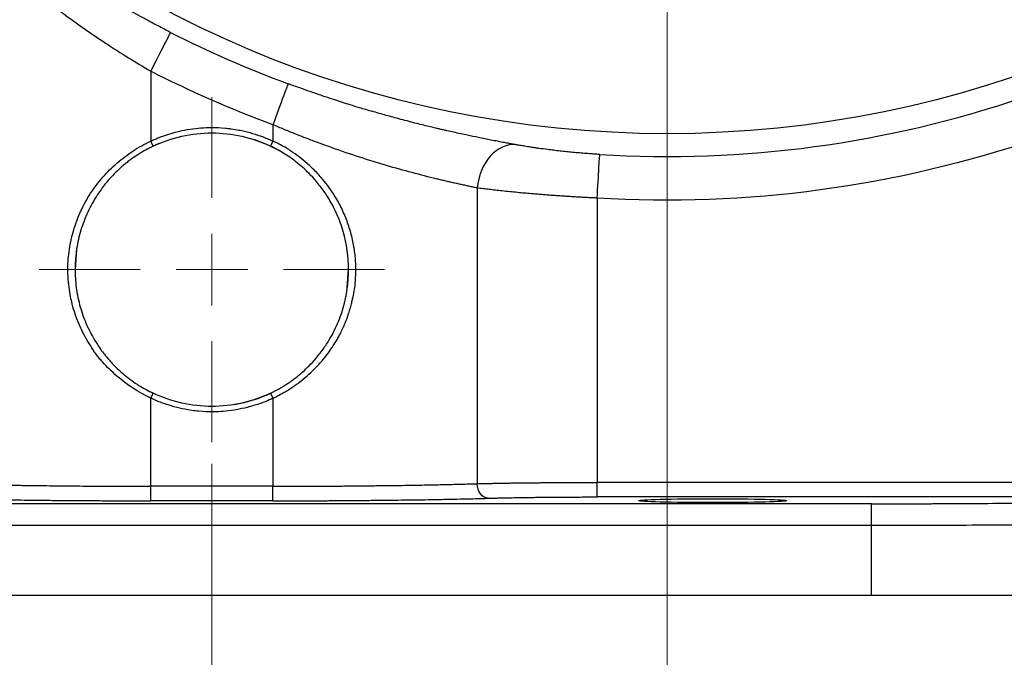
# Model space of a CAD drawing. Header units: inches. Extents: x 0.6 to 16.3, y 0.2 to 11.5.
# Tile 16 of 23: x 11.5 to 13.3, y 4.3 to 5.5. Entities that reach past the tile are written whole.
import ezdxf

# ---------------------------------------------------------------- set-up
doc = ezdxf.new("R2010")
doc.units = ezdxf.units.IN
doc.header["$MEASUREMENT"] = 0
doc.styles.add('SLDTEXTSTYLE0', font='TXT', dxfattribs={"width": 0.75})
doc.dimstyles.new('SLDDIMSTYLE0', dxfattribs={"dimtxt": 0.137795, "dimasz": 0.14, "dimexe": 0, "dimexo": 0.0625, "dimgap": 0.034449, "dimtad": 0, "dimdec": 1, "dimlfac": 1.5, "dimrnd": 1e-09, "dimzin": 12, "dimdsep": 46, "dimtxsty": 'SLDTEXTSTYLE0', "dimblk1": 'CLOSED', "dimblk2": 'CLOSED', "dimsah": 1, "dimcen": 0.09, "dimadec": 0, "dimazin": 3, "dimtfac": 1, "dimtdec": 1, "dimtofl": 0, "dimtmove": 0, "dimatfit": 3, "dimldrblk": 'CLOSED', "dimfxl": 0, "dimfrac": 2, "dimtolj": 1, "dimtzin": 12, "dimarcsym": 0})
doc.dimstyles.new('SLDDIMSTYLE4', dxfattribs={"dimtxt": 0.137795, "dimasz": 0.14, "dimexe": 0, "dimexo": 0.0625, "dimgap": 0.034449, "dimtad": 0, "dimtih": 1, "dimtoh": 1, "dimdec": 1, "dimlfac": 1.5, "dimrnd": 1e-09, "dimzin": 12, "dimdsep": 46, "dimtxsty": 'SLDTEXTSTYLE0', "dimblk1": 'CLOSED', "dimblk2": 'CLOSED', "dimsah": 1, "dimcen": 0.09, "dimadec": 0, "dimazin": 3, "dimtfac": 1, "dimtdec": 1, "dimtofl": 0, "dimtmove": 0, "dimatfit": 3, "dimldrblk": 'CLOSED', "dimfxl": 0, "dimfrac": 2, "dimtolj": 1, "dimtzin": 12, "dimarcsym": 0})
doc.dimstyles.new('SLDDIMSTYLE5', dxfattribs={"dimtxt": 0.137795, "dimasz": 0.14, "dimexe": 0, "dimexo": 0.0625, "dimgap": 0.034449, "dimtad": 0, "dimdec": 1, "dimlfac": 1.5, "dimrnd": 1e-09, "dimzin": 12, "dimdsep": 46, "dimtxsty": 'SLDTEXTSTYLE0', "dimblk1": 'CLOSED', "dimblk2": 'CLOSED', "dimsah": 1, "dimcen": 0.09, "dimadec": 0, "dimazin": 3, "dimtfac": 1, "dimtdec": 1, "dimtmove": 0, "dimatfit": 0, "dimldrblk": 'CLOSED', "dimfxl": 0, "dimfrac": 2, "dimtolj": 1, "dimtzin": 12, "dimarcsym": 0})

# ---------------------------------------------------------------- blocks, each defined once
blk = doc.blocks.new('_Closed')
at = {"color": 0, "linetype": 'ByBlock', "lineweight": -2}
for p, q in [((-1, 0.166667), (0, 0)), ((-1, 0.166667), (-1, -0.166667)), ((0, 0), (-1, -0.166667)), ((0, 0), (-1, 0))]:
    blk.add_line(p, q, dxfattribs=at)
blk = doc.blocks.new('_D_5')
at = {"color": 7, "linetype": 'Continuous', "lineweight": 0}
for p, q in [((14.6933, 6.7211), (14.6933, 3.2663)), ((11.8067, 4.652), (11.8067, 3.2663)), ((13.4557, 3.5041), (13.4137, 3.5041)), ((13.4137, 3.5041), (13.4137, 3.2854)), ((13.7611, 3.5041), (13.8031, 3.5041)), ((13.8031, 3.5041), (13.8031, 3.2854)), ((11.8067, 3.3057), (13.2928, 3.3057)), ((14.6933, 3.3057), (13.924, 3.3057)), ((13.4137, 3.2854), (13.4557, 3.2854)), ((13.8031, 3.2854), (13.7611, 3.2854))]:
    blk.add_line(p, q, dxfattribs=at)
at = {"color": 7, "linetype": 'Continuous', "lineweight": 18, "xscale": 0.14, "yscale": 0.14, "rotation": 180.0000000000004}
blk.add_blockref('_Closed', (11.8067, 3.3057), dxfattribs=at)
at = {"color": 7, "linetype": 'Continuous', "lineweight": 18, "xscale": 0.14, "yscale": 0.14}
blk.add_blockref('_Closed', (14.6933, 3.3057), dxfattribs=at)
at = {"color": 7, "linetype": 'Continuous', "lineweight": 18, "char_height": 0.1378, "attachment_point": 1, "style": 'SLDTEXTSTYLE0'}
for s, insert in [('110', (13.4557, 3.463)), ('4.3', (13.4811, 3.2568))]:
    blk.add_mtext(s, dxfattribs=dict(at, insert=insert))
blk = doc.blocks.new('_D_6')
at = {"color": 7, "linetype": 'Continuous', "lineweight": 0}
for p, q in [((13.1651, 9.2804), (15.5988, 9.2804)), ((15.5595, 9.2804), (15.5595, 6.4723)), ((15.4068, 6.4443), (15.3648, 6.4443)), ((15.3648, 6.4443), (15.3648, 6.2255)), ((15.7122, 6.4443), (15.7542, 6.4443)), ((15.7542, 6.4443), (15.7542, 6.2255)), ((15.3648, 6.2255), (15.4068, 6.2255)), ((15.7542, 6.2255), (15.7122, 6.2255)), ((15.5595, 4.4107), (15.5595, 6.0194)), ((13.8855, 4.4107), (15.5988, 4.4107))]:
    blk.add_line(p, q, dxfattribs=at)
at = {"color": 7, "linetype": 'Continuous', "lineweight": 18, "xscale": 0.14, "yscale": 0.14}
for p, rotation in [((15.5595, 9.2804), 90.0000000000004), ((15.5595, 4.4107), 270.0000000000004)]:
    blk.add_blockref('_Closed', p, dxfattribs=dict(at, rotation=rotation))
at = {"color": 7, "linetype": 'Continuous', "lineweight": 18, "char_height": 0.1378, "attachment_point": 1, "style": 'SLDTEXTSTYLE0'}
for s, insert in [('186', (15.4068, 6.4032)), ('7.3', (15.4322, 6.197))]:
    blk.add_mtext(s, dxfattribs=dict(at, insert=insert))
blk = doc.blocks.new('_D_7')
at = {"color": 7, "linetype": 'Continuous', "lineweight": 0}
for p, q in [((12.64, 6.6628), (12.64, 3.9749)), ((11.8067, 4.652), (11.8067, 3.9749)), ((12.116, 4.2128), (12.074, 4.2128)), ((12.074, 4.2128), (12.074, 3.994)), ((12.3197, 4.2128), (12.3616, 4.2128)), ((12.3616, 4.2128), (12.3616, 3.994)), ((11.8067, 4.0143), (11.5567, 4.0143)), ((12.64, 4.0143), (12.89, 4.0143)), ((12.074, 3.994), (12.116, 3.994)), ((12.3616, 3.994), (12.3197, 3.994))]:
    blk.add_line(p, q, dxfattribs=at)
at = {"color": 7, "linetype": 'Continuous', "lineweight": 18, "xscale": 0.14, "yscale": 0.14}
blk.add_blockref('_Closed', (11.8067, 4.0143, -0.3286), dxfattribs=at)
at = {"color": 7, "linetype": 'Continuous', "lineweight": 18, "xscale": 0.14, "yscale": 0.14, "rotation": 180.0000000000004}
blk.add_blockref('_Closed', (12.64, 4.0143, -0.3286), dxfattribs=at)
at = {"color": 7, "linetype": 'Continuous', "lineweight": 18, "char_height": 0.1378, "attachment_point": 1, "style": 'SLDTEXTSTYLE0'}
for s, insert in [('32', (12.116, 4.1717)), ('1.3', (12.0906, 3.9655))]:
    blk.add_mtext(s, dxfattribs=dict(at, insert=insert))
blk = doc.blocks.new('_D_8')
at = {"color": 7, "linetype": 'Continuous', "lineweight": 0}
for p, q in [((11.8067, 4.652), (11.8067, 3.6598)), ((9.7233, 4.3713), (9.7233, 3.6598)), ((10.7265, 3.8977), (10.6845, 3.8977)), ((10.6845, 3.8977), (10.6845, 3.6789)), ((10.9301, 3.8977), (10.9721, 3.8977)), ((10.9721, 3.8977), (10.9721, 3.6789)), ((9.7233, 3.6992), (10.5636, 3.6992)), ((11.8067, 3.6992), (11.0929, 3.6992)), ((10.6845, 3.6789), (10.7265, 3.6789)), ((10.9721, 3.6789), (10.9301, 3.6789))]:
    blk.add_line(p, q, dxfattribs=at)
at = {"color": 7, "linetype": 'Continuous', "lineweight": 18, "xscale": 0.14, "yscale": 0.14, "rotation": 180.0000000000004}
blk.add_blockref('_Closed', (9.7233, 3.6992, -0.3286), dxfattribs=at)
at = {"color": 7, "linetype": 'Continuous', "lineweight": 18, "xscale": 0.14, "yscale": 0.14}
blk.add_blockref('_Closed', (11.8067, 3.6992, -0.3286), dxfattribs=at)
at = {"color": 7, "linetype": 'Continuous', "lineweight": 18, "char_height": 0.1378, "attachment_point": 1, "style": 'SLDTEXTSTYLE0'}
for s, insert in [('79', (10.7265, 3.8565)), ('3.1', (10.701, 3.6504))]:
    blk.add_mtext(s, dxfattribs=dict(at, insert=insert))
blk = doc.blocks.new('_D_9')
at = {"color": 7, "linetype": 'Continuous', "lineweight": 0}
for p, q in [((13.2043, 7.2271), (15.1264, 7.2271)), ((15.087, 7.2271), (15.087, 5.7833)), ((14.9343, 5.7553), (14.8923, 5.7553)), ((14.8923, 5.7553), (14.8923, 5.5366)), ((15.2398, 5.7553), (15.2817, 5.7553)), ((15.2817, 5.7553), (15.2817, 5.5366)), ((14.8923, 5.5366), (14.9343, 5.5366)), ((15.2817, 5.5366), (15.2398, 5.5366)), ((15.087, 4.4107), (15.087, 5.3304)), ((13.8855, 4.4107), (15.1264, 4.4107))]:
    blk.add_line(p, q, dxfattribs=at)
at = {"color": 7, "linetype": 'Continuous', "lineweight": 18, "xscale": 0.14, "yscale": 0.14}
for p, rotation in [((15.087, 7.2271, -0.3286), 90.0000000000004), ((15.087, 4.4107, -0.3286), 270.0000000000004)]:
    blk.add_blockref('_Closed', p, dxfattribs=dict(at, rotation=rotation))
at = {"color": 7, "linetype": 'Continuous', "lineweight": 18, "char_height": 0.1378, "attachment_point": 1, "style": 'SLDTEXTSTYLE0'}
for s, insert in [('107', (14.9343, 5.7142)), ('4.2', (14.9598, 5.508))]:
    blk.add_mtext(s, dxfattribs=dict(at, insert=insert))
blk = doc.blocks.new('_D_10')
at = {"color": 7, "linetype": 'Continuous', "lineweight": 0}
for p, q in [((11.8067, 4.652), (11.8067, 3.6598)), ((13.89, 4.3713), (13.89, 3.6598)), ((12.9135, 3.8977), (12.8716, 3.8977)), ((12.8716, 3.8977), (12.8716, 3.6789)), ((13.1172, 3.8977), (13.1592, 3.8977)), ((13.1592, 3.8977), (13.1592, 3.6789)), ((11.8067, 3.6992), (12.7507, 3.6992)), ((13.89, 3.6992), (13.28, 3.6992)), ((12.8716, 3.6789), (12.9135, 3.6789)), ((13.1592, 3.6789), (13.1172, 3.6789))]:
    blk.add_line(p, q, dxfattribs=at)
at = {"color": 7, "linetype": 'Continuous', "lineweight": 18, "xscale": 0.14, "yscale": 0.14, "rotation": 180.0000000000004}
blk.add_blockref('_Closed', (11.8067, 3.6992, -0.3286), dxfattribs=at)
at = {"color": 7, "linetype": 'Continuous', "lineweight": 18, "xscale": 0.14, "yscale": 0.14}
blk.add_blockref('_Closed', (13.89, 3.6992, -0.3286), dxfattribs=at)
at = {"color": 7, "linetype": 'Continuous', "lineweight": 18, "char_height": 0.1378, "attachment_point": 1, "style": 'SLDTEXTSTYLE0'}
for s, insert in [('79', (12.9135, 3.8565)), ('3.1', (12.8881, 3.6504))]:
    blk.add_mtext(s, dxfattribs=dict(at, insert=insert))
blk = doc.blocks.new('SW_CENTERMARKSYMBOL_0')
at = {"color": 0, "linetype": 'Continuous', "lineweight": 18}
for p, q in [((0, 0.1312), (0, 0.316)), ((0, 0), (0, 0.0656)), ((-0.1312, 0), (-0.316, 0)), ((0, 0), (-0.0656, 0)), ((0, 0), (0, -0.0656)), ((0, 0), (0.0656, 0)), ((0.1312, 0), (0.316, 0)), ((0, -0.1312), (0, -0.316))]:
    blk.add_line(p, q, dxfattribs=at)

msp = doc.modelspace()

# ---------------------------------------------------------------- linework, layer by layer
at = {"color": 7, "linetype": 'Continuous', "lineweight": 25}
for p, q in [((11.6949, 5.3705), (11.6949, 5.2425)), ((11.9184, 5.2727), (11.9184, 5.2425)), ((11.9184, 5.2425), (11.9141, 5.2335)), ((12.2924, 5.1569), (12.2924, 4.6155)), ((12.5117, 5.1384), (12.5117, 4.6179)), ((11.6949, 4.7722), (11.6992, 4.7813)), ((11.9142, 4.7812), (11.9185, 4.7722)), ((11.6949, 4.6109), (11.6949, 4.7722)), ((11.9184, 4.7722), (11.9184, 4.6109)), ((13.3179, 4.6179), (12.5117, 4.6179)), ((11.9184, 4.6109), (11.6949, 4.6109)), ((13.0139, 4.5788), (10.5994, 4.5788)), ((11.9184, 4.5842), (11.6949, 4.5842)), ((13.3179, 4.5912), (12.5117, 4.5912)), ((13.0139, 4.5388), (10.5994, 4.5388)), ((13.0139, 4.4107), (13.0139, 4.5388)), ((13.0139, 4.4107), (10.5994, 4.4107))]:
    msp.add_line(p, q, dxfattribs=at)
at = {"color": 7, "linetype": 'Continuous', "lineweight": 25, "flags": 128}
for points in [[(11.9339, 5.2229), (11.9072, 5.2366), (11.886, 5.2448)], [(11.6949, 5.2425), (11.697, 5.238), (11.6992, 5.2335)], [(11.5592, 5.0449), (11.5563, 5.0074), (11.5567, 4.9942)], [(12.0517, 4.9563), (12.0536, 4.9662), (12.057, 5.0074)]]:
    msp.add_lwpolyline(points, dxfattribs=at)
at = {"color": 7, "linetype": 'Continuous', "lineweight": 25}
msp.add_circle((12.64, 7.2271), 1.9709, dxfattribs=at)
for centre, radius, start, end in [((12.64, 7.2271), 2.0034, 243.0222, 249.7354), ((12.64, 7.2271), 2.0127, 266.4856, 288.9009), ((11.8067, 5.0074), 0.2503, 112.6978, 124.8285), ((11.8067, 5.0074), 0.2503, 279.5096, 295.8509)]:
    msp.add_arc(centre, radius, start, end, dxfattribs=at)
msp.add_ellipse((12.7233, 4.5844), major_axis=(0.1357, 0), ratio=0.026186, dxfattribs=at)
for points, knots in [([(11.7312, 5.4417), (11.728, 5.4433), (11.7211, 5.4469), (11.7099, 5.4527), (11.6959, 5.4601), (11.6804, 5.4684), (11.6655, 5.4765), (11.6521, 5.4839), (11.6356, 5.4933), (11.6135, 5.5062), (11.5914, 5.5194), (11.5729, 5.5306), (11.5615, 5.5375), (11.5517, 5.5435), (11.5427, 5.5493), (11.5271, 5.5594), (11.5049, 5.5741), (11.4794, 5.5915), (11.4585, 5.6061), (11.443, 5.617), (11.4316, 5.6251), (11.4197, 5.6337), (11.404, 5.6453), (11.3869, 5.6583), (11.3721, 5.6698), (11.3606, 5.6787), (11.3493, 5.6877), (11.3354, 5.6988), (11.3261, 5.7064), (11.3211, 5.7104)], [0, 0, 0, 0, 0.019945, 0.043238, 0.070756, 0.108539, 0.141759, 0.166013, 0.195145, 0.248604, 0.311019, 0.342222, 0.373391, 0.38852, 0.408946, 0.435663, 0.497909, 0.566839, 0.622715, 0.654049, 0.68543, 0.710767, 0.748292, 0.811229, 0.852371, 0.874193, 0.911123, 0.95312, 1, 1, 1, 1]), ([(11.6949, 5.3705), (11.7043, 5.3889), (11.7134, 5.4067), (11.7269, 5.4333), (11.7309, 5.4411), (11.7312, 5.4417)], [0, 0, 0, 0, 0.5, 0.5, 1, 1, 1, 1]), ([(11.9461, 5.3477), (11.9459, 5.347), (11.9428, 5.3388), (11.9325, 5.3109), (11.9256, 5.2922), (11.9184, 5.2727)], [0, 0, 0, 0, 0.5, 0.5, 1, 1, 1, 1]), ([(12.3632, 5.2361), (12.361, 5.2364), (12.3564, 5.2373), (12.3485, 5.2387), (12.3385, 5.2406), (12.327, 5.2428), (12.3121, 5.2457), (12.2948, 5.2491), (12.2732, 5.2537), (12.2538, 5.2579), (12.2391, 5.2612), (12.2305, 5.2631), (12.2243, 5.2645), (12.2171, 5.2661), (12.2084, 5.2682), (12.1929, 5.272), (12.1705, 5.2777), (12.1432, 5.285), (12.1201, 5.2914), (12.1024, 5.2964), (12.0892, 5.3001), (12.0751, 5.3043), (12.0562, 5.3101), (12.0353, 5.3167), (12.0163, 5.323), (12.0013, 5.3281), (11.9858, 5.3335), (11.9668, 5.3402), (11.9533, 5.3451), (11.9461, 5.3477)], [0, 0, 0, 0, 0.020336, 0.044124, 0.072259, 0.110766, 0.144625, 0.19889, 0.253082, 0.316129, 0.347559, 0.362883, 0.37892, 0.39323, 0.414688, 0.441468, 0.503825, 0.571992, 0.628224, 0.659304, 0.690366, 0.715249, 0.75243, 0.814416, 0.851867, 0.876342, 0.911968, 0.953237, 1, 1, 1, 1]), ([(11.6949, 5.2426), (11.7037, 5.2469), (11.713, 5.2507), (11.734, 5.2574), (11.7405, 5.2592), (11.7535, 5.2623), (11.7601, 5.2636), (11.7733, 5.2656), (11.7799, 5.2664), (11.7933, 5.2674), (11.8, 5.2677), (11.8073, 5.2677), (11.808, 5.2677), (11.8147, 5.2676), (11.8207, 5.2674), (11.8334, 5.2664), (11.8401, 5.2656), (11.8533, 5.2636), (11.8599, 5.2623), (11.8729, 5.2592), (11.8793, 5.2574), (11.8921, 5.2534), (11.8984, 5.2511), (11.91, 5.2464), (11.9148, 5.2443), (11.9185, 5.2425)], [-3.9080384, -3.9080384, -3.9080384, -3.9080384, -3.8866713, -3.8866713, -3.7856461, -3.7856461, -3.7091617, -3.7091617, -3.6326773, -3.6326773, -3.5561929, -3.5561929, -3.4797085, -3.4797085, -3.410772, -3.410772, -3.4032241, -3.4032241, -3.3267396, -3.3267396, -3.2502552, -3.2502552, -3.1737708, -3.1737708, -3.1266827, -3.1266827, -3.1266827, -3.1266827]), ([(12.2924, 5.1569), (12.2899, 5.1574), (12.2849, 5.1584), (12.2772, 5.1601), (12.2694, 5.1617), (12.2615, 5.1635), (12.2536, 5.1652), (12.2455, 5.167), (12.2374, 5.1689), (12.2292, 5.1708), (12.2209, 5.1728), (12.2009, 5.1777), (12.1679, 5.1861), (12.1204, 5.1996), (12.0712, 5.2149), (12.0308, 5.2287), (12.0004, 5.2399), (11.9802, 5.2476), (11.9597, 5.2556), (11.9391, 5.264), (11.9253, 5.2698), (11.9184, 5.2727)], [0, 0, 0, 0, 0.025802, 0.051403, 0.076804, 0.102007, 0.127013, 0.151821, 0.176433, 0.200849, 0.225072, 0.2491, 0.37482, 0.498574, 0.6234, 0.748643, 0.797991, 0.847792, 0.898055, 0.948788, 1, 1, 1, 1]), ([(11.6992, 5.2335), (11.7326, 5.2493), (11.7696, 5.2577), (11.8437, 5.2577), (11.8807, 5.2493), (11.9141, 5.2335)], [0, 0, 0, 0, 0.5, 0.5, 1, 1, 1, 1]), ([(11.6949, 4.7722), (11.6724, 4.7827), (11.6514, 4.7964), (11.6234, 4.8207), (11.6148, 4.8296), (11.6054, 4.8397), (11.6043, 4.8408), (11.6023, 4.8432), (11.6014, 4.8444), (11.5985, 4.848), (11.5966, 4.8504), (11.591, 4.8578), (11.5878, 4.863), (11.578, 4.8787), (11.5719, 4.8894), (11.5615, 4.9117), (11.5572, 4.9234), (11.5502, 4.9469), (11.5477, 4.9589), (11.545, 4.977), (11.5443, 4.9831), (11.5436, 4.9923), (11.5434, 4.9954), (11.5433, 5.0016), (11.5433, 5.0047), (11.5433, 5.0109), (11.5433, 5.014), (11.5433, 5.0202), (11.5435, 5.0233), (11.5443, 5.0325), (11.5451, 5.0386), (11.5479, 5.0568), (11.5505, 5.0687), (11.5558, 5.0865), (11.5578, 5.0924), (11.5622, 5.1039), (11.5645, 5.1096), (11.5722, 5.1262), (11.5781, 5.1368), (11.5915, 5.1574), (11.599, 5.1673), (11.615, 5.1857), (11.6237, 5.1943), (11.6376, 5.2063), (11.6424, 5.2101), (11.6522, 5.2176), (11.6572, 5.2212), (11.6728, 5.2314), (11.6836, 5.2374), (11.6949, 5.2426)], [0, 0, 0, 0, 0.125, 0.125, 0.1875, 0.1875, 0.195312, 0.195312, 0.203125, 0.203125, 0.21875, 0.21875, 0.25, 0.25, 0.3125, 0.3125, 0.375, 0.375, 0.4375, 0.4375, 0.46875, 0.46875, 0.484375, 0.484375, 0.5, 0.5, 0.515625, 0.515625, 0.53125, 0.53125, 0.5625, 0.5625, 0.625, 0.625, 0.65625, 0.65625, 0.6875, 0.6875, 0.75, 0.75, 0.8125, 0.8125, 0.875, 0.875, 0.90625, 0.90625, 0.9375, 0.9375, 1, 1, 1, 1]), ([(11.6992, 5.2335), (11.6971, 5.2324), (11.6927, 5.2303), (11.6862, 5.2268), (11.6796, 5.2231), (11.673, 5.2191), (11.6664, 5.2147), (11.6597, 5.2101), (11.6531, 5.2051), (11.6464, 5.1998), (11.6379, 5.1924), (11.6272, 5.1822), (11.6167, 5.1706), (11.6053, 5.1565), (11.5919, 5.1371), (11.577, 5.109), (11.565, 5.0756), (11.5579, 5.0415), (11.5563, 5.0177), (11.5564, 4.9941), (11.5584, 4.9694), (11.5663, 4.9345), (11.5792, 4.9009), (11.5943, 4.8738), (11.6082, 4.8544), (11.6204, 4.8398), (11.6327, 4.827), (11.6465, 4.8147), (11.6598, 4.8044), (11.673, 4.7955), (11.686, 4.7878), (11.6949, 4.7834), (11.6992, 4.7813)], [0, 0, 0, 0, 0.012659, 0.025658, 0.039, 0.052686, 0.066718, 0.081097, 0.095825, 0.110904, 0.126335, 0.155736, 0.189402, 0.209742, 0.252487, 0.315538, 0.378582, 0.440727, 0.500014, 0.504639, 0.565909, 0.630676, 0.693754, 0.75677, 0.795944, 0.821194, 0.858054, 0.890357, 0.919644, 0.947671, 0.974452, 1, 1, 1, 1]), ([(11.9141, 4.7813), (11.9163, 4.7823), (11.9206, 4.7844), (11.927, 4.7878), (11.9336, 4.7915), (11.9401, 4.7955), (11.9467, 4.7998), (11.9533, 4.8044), (11.9599, 4.8093), (11.9665, 4.8146), (11.9749, 4.8219), (11.9855, 4.8319), (11.9962, 4.8436), (12.0075, 4.8575), (12.0209, 4.8768), (12.0357, 4.9042), (12.0519, 4.9483), (12.0604, 5.0074), (12.0519, 5.0664), (12.0357, 5.1105), (12.0209, 5.138), (12.0075, 5.1572), (11.9962, 5.1711), (11.9855, 5.1828), (11.9733, 5.1944), (11.9614, 5.2043), (11.9495, 5.2131), (11.9377, 5.2208), (11.9259, 5.2276), (11.918, 5.2315), (11.9141, 5.2335)], [0, 0, 0, 0, 0.01257, 0.025473, 0.038711, 0.052286, 0.066198, 0.080451, 0.095045, 0.109982, 0.125262, 0.154472, 0.187793, 0.209412, 0.250343, 0.31286, 0.375369, 0.500007, 0.624644, 0.687153, 0.74967, 0.790601, 0.81222, 0.845539, 0.874751, 0.902005, 0.928148, 0.953188, 0.977136, 1, 1, 1, 1]), ([(11.9185, 4.7721), (11.9204, 4.773), (11.926, 4.7757), (11.9341, 4.78), (11.9431, 4.7852), (11.9511, 4.7902), (11.959, 4.7956), (11.969, 4.8029), (11.9809, 4.8125), (11.9957, 4.8264), (12.0123, 4.8445), (12.0284, 4.8664), (12.0414, 4.8891), (12.0501, 4.9079), (12.0558, 4.9227), (12.0594, 4.9346), (12.062, 4.9441), (12.0639, 4.9521), (12.0653, 4.9588), (12.0665, 4.9648), (12.0672, 4.969), (12.0676, 4.9714), (12.0678, 4.9722), (12.0679, 4.9729), (12.068, 4.9737), (12.0682, 4.9744), (12.0681, 4.975), (12.0689, 4.9766), (12.0686, 4.9787), (12.0689, 4.9809), (12.069, 4.9825), (12.0692, 4.9843), (12.0694, 4.9866), (12.0696, 4.9887), (12.0697, 4.9903), (12.0698, 4.9912), (12.0698, 4.9918), (12.0698, 4.9926), (12.0699, 4.9947), (12.07, 4.9982), (12.07, 5.0028), (12.07, 5.0073), (12.07, 5.0123), (12.0701, 5.0187), (12.0695, 5.0273), (12.0683, 5.038), (12.0666, 5.0499), (12.0642, 5.0623), (12.0611, 5.0748), (12.0573, 5.0872), (12.053, 5.0995), (12.0479, 5.1116), (12.0423, 5.1235), (12.036, 5.1352), (12.0281, 5.1481), (12.0185, 5.1618), (12.0082, 5.1746), (11.9959, 5.188), (11.9825, 5.2008), (11.9665, 5.2138), (11.9551, 5.2219), (11.9474, 5.2271), (11.942, 5.2304), (11.9343, 5.2348), (11.9259, 5.2391), (11.9203, 5.2418), (11.9185, 5.2426)], [0, 0, 0, 0, 0.010603, 0.031597, 0.046577, 0.063163, 0.07938, 0.094658, 0.126061, 0.15708, 0.197648, 0.251187, 0.295221, 0.330404, 0.356908, 0.375729, 0.393458, 0.406786, 0.417438, 0.427841, 0.437826, 0.439123, 0.440418, 0.441711, 0.443003, 0.444293, 0.445581, 0.445658, 0.4534, 0.455358, 0.457279, 0.461159, 0.464811, 0.468917, 0.471784, 0.472796, 0.473822, 0.47479, 0.476728, 0.48448, 0.492469, 0.499992, 0.50743, 0.517546, 0.532461, 0.550991, 0.571727, 0.593305, 0.61507, 0.637, 0.659093, 0.681347, 0.703741, 0.726231, 0.748775, 0.781058, 0.811276, 0.832325, 0.873919, 0.905319, 0.936803, 0.944697, 0.952604, 0.968405, 0.990009, 1, 1, 1, 1]), ([(12.5166, 5.2182), (12.5148, 5.2183), (12.5107, 5.2186), (12.5043, 5.219), (12.4979, 5.2195), (12.4897, 5.2201), (12.4795, 5.2209), (12.4674, 5.222), (12.4575, 5.223), (12.4497, 5.2238), (12.4419, 5.2247), (12.4323, 5.2258), (12.4193, 5.2274), (12.4082, 5.2289), (12.398, 5.2304), (12.3891, 5.2317), (12.3794, 5.2333), (12.3705, 5.2348), (12.3654, 5.2357), (12.3632, 5.2361)], [0, 0, 0, 0, 0.030998, 0.07076, 0.108456, 0.141723, 0.212773, 0.283807, 0.354756, 0.389559, 0.425901, 0.497219, 0.568648, 0.675857, 0.719817, 0.783582, 0.868425, 0.941716, 1, 1, 1, 1]), ([(12.5117, 5.1384), (12.513, 5.1591), (12.5142, 5.179), (12.516, 5.2087), (12.5166, 5.2175), (12.5166, 5.2182)], [0, 0, 0, 0, 0.5, 0.5, 1, 1, 1, 1]), ([(12.5117, 5.1384), (12.5088, 5.1385), (12.5029, 5.1388), (12.4941, 5.1392), (12.4851, 5.1397), (12.476, 5.1402), (12.4668, 5.1407), (12.4576, 5.1413), (12.4482, 5.1419), (12.4388, 5.1426), (12.4293, 5.1432), (12.4198, 5.144), (12.4103, 5.1447), (12.4007, 5.1455), (12.3858, 5.1467), (12.3643, 5.1487), (12.3426, 5.1509), (12.3257, 5.1528), (12.314, 5.1542), (12.3028, 5.1555), (12.2958, 5.1564), (12.2924, 5.1569)], [0, 0, 0, 0, 0.035161, 0.070877, 0.10715, 0.143978, 0.181364, 0.219307, 0.257806, 0.296864, 0.336479, 0.376652, 0.417383, 0.458673, 0.500522, 0.614832, 0.750221, 0.812665, 0.875109, 0.937554, 1, 1, 1, 1]), ([(11.9141, 4.7813), (11.8807, 4.7654), (11.8437, 4.757), (11.7696, 4.757), (11.7326, 4.7654), (11.6992, 4.7813)], [0, 0, 0, 0, 0.5, 0.5, 1, 1, 1, 1]), ([(11.9185, 4.7721), (11.9093, 4.7677), (11.9004, 4.764), (11.8793, 4.7573), (11.8729, 4.7555), (11.8599, 4.7524), (11.8533, 4.7511), (11.8401, 4.7491), (11.8334, 4.7483), (11.8216, 4.7474), (11.8165, 4.7472), (11.8098, 4.747), (11.8082, 4.747), (11.8, 4.747), (11.7933, 4.7473), (11.7799, 4.7483), (11.7733, 4.7491), (11.7601, 4.7511), (11.7535, 4.7524), (11.7405, 4.7555), (11.734, 4.7573), (11.7193, 4.762), (11.7112, 4.765), (11.7009, 4.7695), (11.6974, 4.7711), (11.6949, 4.7722)], [-0.7874988, -0.7874988, -0.7874988, -0.7874988, -0.7682111, -0.7682111, -0.7036451, -0.7036451, -0.6271607, -0.6271607, -0.5506763, -0.5506763, -0.4741919, -0.4741919, -0.3977075, -0.3977075, -0.321223, -0.321223, -0.3035617, -0.3035617, -0.2447386, -0.2447386, -0.1682542, -0.1682542, -0.0917698, -0.0917698, -0.0452783, -0.0452783, -0.0452783, -0.0452783]), ([(11.321, 4.6155), (11.3236, 4.6155), (11.3288, 4.6153), (11.3368, 4.6151), (11.3449, 4.6148), (11.3532, 4.6146), (11.3617, 4.6144), (11.3702, 4.6142), (11.3789, 4.614), (11.3877, 4.6138), (11.3966, 4.6136), (11.4056, 4.6134), (11.4146, 4.6133), (11.4238, 4.6131), (11.4331, 4.6129), (11.4424, 4.6128), (11.4518, 4.6126), (11.4612, 4.6125), (11.4707, 4.6124), (11.4803, 4.6122), (11.4932, 4.6121), (11.5096, 4.6119), (11.5296, 4.6117), (11.5498, 4.6115), (11.5702, 4.6113), (11.5908, 4.6112), (11.6115, 4.6111), (11.6323, 4.611), (11.6532, 4.6109), (11.6741, 4.6109), (11.688, 4.6109), (11.6949, 4.6109)], [0, 0, 0, 0, 0.0276133, 0.0550827, 0.0824081, 0.1095896, 0.1366271, 0.1635207, 0.1902704, 0.2168761, 0.2433379, 0.2696558, 0.2958298, 0.3218599, 0.3477461, 0.3734884, 0.3990868, 0.4245413, 0.449852, 0.4750188, 0.5000417, 0.55072, 0.6012464, 0.6516211, 0.7018441, 0.7519155, 0.8018352, 0.8516035, 0.9012204, 0.9506858, 1, 1, 1, 1]), ([(11.9184, 4.6109), (11.9223, 4.6109), (11.93, 4.6109), (11.9416, 4.6109), (11.9532, 4.6109), (11.9648, 4.611), (11.9763, 4.611), (11.9879, 4.611), (11.9995, 4.6111), (12.011, 4.6111), (12.0225, 4.6112), (12.0339, 4.6113), (12.0454, 4.6113), (12.0567, 4.6114), (12.068, 4.6115), (12.0793, 4.6116), (12.0904, 4.6117), (12.1015, 4.6119), (12.1125, 4.612), (12.1259, 4.6121), (12.1417, 4.6123), (12.1598, 4.6126), (12.1776, 4.6129), (12.1951, 4.6132), (12.2124, 4.6135), (12.2293, 4.6139), (12.2458, 4.6143), (12.2619, 4.6147), (12.2775, 4.6151), (12.2874, 4.6154), (12.2924, 4.6155)], [0, 0, 0, 0, 0.027379, 0.054805, 0.082278, 0.109797, 0.137363, 0.164976, 0.192636, 0.220343, 0.248096, 0.275896, 0.303743, 0.331637, 0.359578, 0.387565, 0.4156, 0.443681, 0.471809, 0.499985, 0.547648, 0.595832, 0.644534, 0.693756, 0.743498, 0.793759, 0.84454, 0.89584, 0.94766, 1, 1, 1, 1]), ([(12.2924, 4.6155), (12.2944, 4.6156), (12.2984, 4.6157), (12.3047, 4.6158), (12.3112, 4.616), (12.3179, 4.6161), (12.3246, 4.6163), (12.3316, 4.6164), (12.3386, 4.6165), (12.3458, 4.6167), (12.3531, 4.6168), (12.3606, 4.6169), (12.3681, 4.617), (12.3757, 4.6171), (12.3834, 4.6172), (12.3912, 4.6173), (12.399, 4.6173), (12.4069, 4.6174), (12.4149, 4.6175), (12.4229, 4.6175), (12.4309, 4.6176), (12.439, 4.6177), (12.447, 4.6177), (12.4551, 4.6177), (12.4633, 4.6178), (12.4714, 4.6178), (12.4795, 4.6178), (12.4876, 4.6179), (12.4956, 4.6179), (12.5037, 4.6179), (12.5091, 4.6179), (12.5117, 4.6179)], [0, 0, 0, 0, 0.036619, 0.073085, 0.109398, 0.145558, 0.181566, 0.217422, 0.253125, 0.288675, 0.324072, 0.359317, 0.39441, 0.42935, 0.464137, 0.498772, 0.533254, 0.567584, 0.601761, 0.635786, 0.669659, 0.703378, 0.736946, 0.770361, 0.803624, 0.836734, 0.869692, 0.902497, 0.935151, 0.967651, 1, 1, 1, 1]), ([(12.5117, 4.5912), (12.5117, 4.5914), (12.5117, 4.5944), (12.5117, 4.6042), (12.5117, 4.611), (12.5117, 4.6179)], [0, 0, 0, 0, 0.5, 0.5, 1, 1, 1, 1]), ([(11.6949, 4.5842), (11.6949, 4.5844), (11.6949, 4.5874), (11.6949, 4.5972), (11.6949, 4.604), (11.6949, 4.6109)], [0, 0, 0, 0, 0.5, 0.5, 1, 1, 1, 1]), ([(13.0139, 4.5788), (13.0187, 4.5788), (13.0281, 4.5788), (13.0422, 4.5788), (13.0563, 4.5788), (13.0703, 4.5788), (13.0844, 4.5789), (13.0984, 4.5789), (13.1124, 4.5789), (13.1263, 4.579), (13.1403, 4.579), (13.174, 4.5792), (13.2271, 4.5795), (13.2988, 4.5801), (13.3688, 4.5809), (13.4367, 4.5819), (13.501, 4.5831), (13.5609, 4.5845), (13.6155, 4.586), (13.6637, 4.5876), (13.7054, 4.5893), (13.7398, 4.5911), (13.7671, 4.5929), (13.7833, 4.5944), (13.7925, 4.5955), (13.7974, 4.5963), (13.8014, 4.597), (13.8044, 4.5977), (13.8056, 4.5982), (13.8062, 4.5985)], [0, 0, 0, 0, 0.01173, 0.023445, 0.035149, 0.046845, 0.058537, 0.070228, 0.081924, 0.093626, 0.10534, 0.117068, 0.178853, 0.240651, 0.304833, 0.369028, 0.434482, 0.499949, 0.565407, 0.630878, 0.695072, 0.75928, 0.821083, 0.882898, 0.906343, 0.929745, 0.953136, 0.976544, 1, 1, 1, 1]), ([(11.301, 4.5889), (11.3133, 4.5885), (11.326, 4.5882), (11.3509, 4.5876), (11.363, 4.5873), (11.3871, 4.5868), (11.3993, 4.5866), (11.4243, 4.5862), (11.4373, 4.586), (11.4586, 4.5857), (11.4669, 4.5856), (11.481, 4.5854), (11.486, 4.5854), (11.4962, 4.5853), (11.5014, 4.5852), (11.5173, 4.585), (11.5282, 4.5849), (11.5504, 4.5848), (11.5727, 4.5846), (11.5948, 4.5845), (11.6164, 4.5844), (11.6269, 4.5844), (11.6573, 4.5843), (11.6764, 4.5842), (11.6949, 4.5842)], [0, 0, 0, 0, 0.125, 0.125, 0.25, 0.25, 0.375, 0.375, 0.5, 0.5, 0.5625, 0.5625, 0.59375, 0.59375, 0.625, 0.625, 0.6875, 0.6875, 0.75, 0.8125, 0.8125, 0.875, 0.875, 1, 1, 1, 1]), ([(11.9184, 4.5842), (11.9215, 4.5842), (11.9276, 4.5842), (11.9367, 4.5842), (11.948, 4.5843), (11.9601, 4.5843), (11.9738, 4.5843), (11.9866, 4.5844), (12.0049, 4.5844), (12.0277, 4.5845), (12.0549, 4.5847), (12.0751, 4.5849), (12.0884, 4.585), (12.0973, 4.5851), (12.1127, 4.5852), (12.1344, 4.5854), (12.1599, 4.5858), (12.1846, 4.5861), (12.2045, 4.5864), (12.2199, 4.5867), (12.2332, 4.587), (12.2516, 4.5873), (12.2707, 4.5878), (12.2882, 4.5882), (12.301, 4.5885), (12.3087, 4.5888), (12.3123, 4.5889)], [0, 0, 0, 0, 0.02084, 0.041083, 0.060979, 0.097673, 0.122552, 0.153539, 0.184645, 0.247173, 0.310056, 0.37321, 0.389032, 0.404864, 0.436552, 0.49998, 0.563408, 0.626746, 0.689904, 0.721391, 0.752799, 0.800437, 0.87743, 0.92251, 0.963575, 1, 1, 1, 1]), ([(12.3123, 4.5889), (12.3142, 4.5889), (12.3182, 4.589), (12.3246, 4.5892), (12.3309, 4.5894), (12.3369, 4.5895), (12.344, 4.5897), (12.3533, 4.5899), (12.3649, 4.5901), (12.375, 4.5902), (12.3832, 4.5904), (12.3916, 4.5905), (12.4023, 4.5906), (12.4155, 4.5908), (12.4334, 4.5909), (12.4495, 4.591), (12.4633, 4.5911), (12.4726, 4.5911), (12.484, 4.5912), (12.4978, 4.5912), (12.507, 4.5912), (12.5117, 4.5912)], [0, 0, 0, 0, 0.038214, 0.078408, 0.122575, 0.153568, 0.184681, 0.247219, 0.310113, 0.373275, 0.404932, 0.436622, 0.500055, 0.563486, 0.626825, 0.752826, 0.784144, 0.815362, 0.877454, 0.937357, 1, 1, 1, 1]), ([(13.0139, 4.5388), (13.0139, 4.5491), (13.0139, 4.5696), (13.0139, 4.5785), (13.0139, 4.5788), (13.0139, 4.5788), (13.0139, 4.5788), (13.0139, 4.5788)], [-1.00014, -1.00014, -1.00014, -1.00014, -0.50014, -0.00014, -0.00014, -0.00014, 0, 0, 0, 0]), ([(13.8461, 4.5585), (13.8427, 4.5569), (13.8314, 4.5552), (13.7885, 4.5516), (13.7489, 4.5495), (13.6649, 4.5465), (13.6278, 4.5455), (13.5663, 4.544), (13.5448, 4.5435), (13.4866, 4.5424), (13.4485, 4.5418), (13.3451, 4.5404), (13.2769, 4.5398), (13.1419, 4.539), (13.0785, 4.5388), (13.0139, 4.5388)], [-0.001964, -0.001964, -0.001964, -0.001964, 0.233262, 0.233262, 0.493546, 0.493546, 0.656223, 0.656223, 0.757897, 0.757897, 0.961243, 0.961243, 1.286598, 1.286598, 1.5165, 1.5165, 1.5165, 1.5165]), ([(13.8461, 4.4107), (13.8434, 4.4107), (13.8356, 4.4107), (13.8103, 4.4107), (13.7928, 4.4107), (13.7487, 4.4107), (13.722, 4.4107), (13.6606, 4.4107), (13.6258, 4.4107), (13.5493, 4.4107), (13.5076, 4.4107), (13.4188, 4.4107), (13.3717, 4.4107), (13.2738, 4.4107), (13.2229, 4.4107), (13.1194, 4.4107), (13.0667, 4.4107), (13.0139, 4.4107)], [0, 0, 0, 0, 0.125, 0.125, 0.25, 0.25, 0.375, 0.375, 0.5, 0.5, 0.625, 0.625, 0.75, 0.75, 0.875, 0.875, 1, 1, 1, 1])]:
    msp.add_open_spline(points, degree=3, knots=knots, dxfattribs=at)
at = {"color": 8, "linetype": 'Continuous', "lineweight": 25}
msp.add_open_spline([(11.3457, 5.6329), (11.3463, 5.6324), (11.3539, 5.6253), (11.3692, 5.6113), (11.3913, 5.5916), (11.4146, 5.5713), (11.4409, 5.5492), (11.4674, 5.5276), (11.4991, 5.5027), (11.533, 5.4772), (11.5728, 5.4487), (11.6127, 5.4216), (11.6534, 5.3954), (11.6813, 5.3786), (11.6949, 5.3705)], degree=3, knots=[0, 0, 0, 0, 0.006577, 0.083137, 0.15832, 0.228814, 0.309091, 0.403355, 0.467343, 0.584662, 0.687998, 0.790634, 0.898397, 1, 1, 1, 1], dxfattribs=at)
at = {"color": 7, "linetype": 'Continuous', "lineweight": 25}
for points in [[(11.9184, 5.2727), (11.842, 5.3009), (11.7675, 5.3335), (11.6949, 5.3705)], [(13.3179, 5.2473), (13.0589, 5.1586), (12.785, 5.1216), (12.5117, 5.1384)], [(12.3632, 5.2361), (12.3469, 5.2378), (12.3119, 5.2222), (12.2941, 5.1787), (12.2924, 5.1569)], [(12.3123, 4.5889), (12.3071, 4.589), (12.2968, 4.5949), (12.2924, 4.6086), (12.2924, 4.6155)], [(11.9184, 4.5842), (11.9184, 4.5844), (11.9184, 4.5904), (11.9184, 4.604), (11.9184, 4.6109)]]:
    msp.add_open_spline(points, degree=3, dxfattribs=at)

# ---------------------------------------------------------------- block references
at = {"color": 7, "linetype": 'Continuous', "lineweight": 0}
msp.add_blockref('SW_CENTERMARKSYMBOL_0', (11.8067, 5.0074), dxfattribs=at)

# ---------------------------------------------------------------- dimensions: what is measured, and where the dimension line sits
at = {"color": 7, "linetype": 'Continuous', "lineweight": 18}
for base, p1, picture, middle in [((15.5595, 4.4107), (13.1257, 9.2804), '_D_6', (15.5595, 6.2458)), ((15.087, 4.4107), (13.1649, 7.2271), '_D_9', (15.087, 5.5568))]:
    dim = msp.add_linear_dim(base=base, p1=p1, p2=(13.8461, 4.4107), angle=90, dimstyle='SLDDIMSTYLE4', dxfattribs=at)
    dim.commit()
    dim.dimension.update_dxf_attribs({"geometry": picture, "text_midpoint": middle, "dimtype": 160})
for base, p1, p2, dimstyle, picture, middle in [((14.6933, 3.3057), (11.8067, 4.6914), (14.6933, 6.7605), 'SLDDIMSTYLE0', '_D_5', (13.6084, 3.3057)), ((11.8067, 4.0143), (12.64, 6.7022), (11.8067, 4.6914), 'SLDDIMSTYLE5', '_D_7', (12.2178, 4.0143)), ((11.8067, 3.6992), (9.7233, 4.4107), (11.8067, 4.6914), 'SLDDIMSTYLE0', '_D_8', (10.8283, 3.6992)), ((13.89, 3.6992), (11.8067, 4.6914), (13.89, 4.4107), 'SLDDIMSTYLE0', '_D_10', (13.0154, 3.6992))]:
    dim = msp.add_linear_dim(base=base, p1=p1, p2=p2, dimstyle=dimstyle, dxfattribs=at)
    dim.commit()
    dim.dimension.update_dxf_attribs({"geometry": picture, "text_midpoint": middle, "dimtype": 160})

doc.saveas('drawing.dxf')
